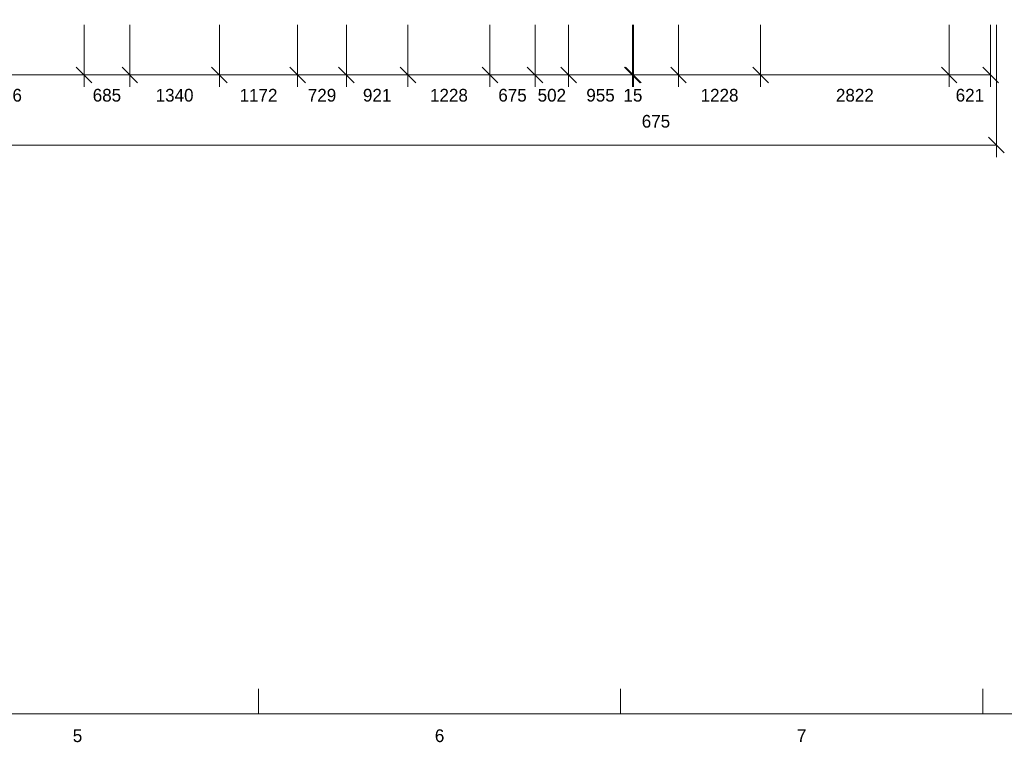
# Model space of a CAD drawing. Header units: millimetres. Extents: x 17 to 413, y 4 to 292.
# Tile 158 of 256: x 177 to 275, y 4 to 76. Entities that reach past the tile are written whole.
import ezdxf
from ezdxf.enums import TextEntityAlignment as Align

# ---------------------------------------------------------------- set-up
doc = ezdxf.new("R2010")
doc.units = ezdxf.units.MM
for name, color, linetype in [('LINE-INK', 7, 'Continuous'), ('TEXT-INK', 7, 'Continuous'), ('TEXT-STEEL_GREY', 7, 'Continuous')]:
    doc.layers.add(name, color=color, linetype=linetype)

msp = doc.modelspace()

# ---------------------------------------------------------------- linework, layer by layer
at = {"layer": 'LINE-INK', "lineweight": 5}
for p, q in [((183.215, 75.722), (183.215, 69.522)), ((187.782, 75.722), (187.782, 69.522)), ((196.715, 75.722), (196.715, 69.522)), ((204.528, 75.722), (204.528, 69.522)), ((209.388, 75.722), (209.388, 69.522)), ((215.528, 75.722), (215.528, 69.522)), ((223.715, 75.722), (223.715, 69.522)), ((228.215, 75.722), (228.215, 69.522)), ((231.562, 75.722), (231.562, 69.522)), ((237.928, 75.722), (237.928, 69.522)), ((238.028, 75.722), (238.028, 69.522)), ((242.528, 75.722), (242.528, 69.522)), ((250.715, 75.722), (250.715, 69.522)), ((269.528, 75.722), (269.528, 69.522)), ((273.668, 75.722), (273.668, 69.522)), ((274.242, 75.722), (274.242, 62.522)), ((182.437, 71.499), (183.993, 69.944)), ((187.004, 71.499), (188.559, 69.944)), ((195.937, 71.499), (197.493, 69.944)), ((203.751, 71.499), (205.306, 69.944)), ((208.611, 71.499), (210.166, 69.944)), ((214.751, 71.499), (216.306, 69.944)), ((222.937, 71.499), (224.493, 69.944)), ((227.437, 71.499), (228.993, 69.944)), ((230.784, 71.499), (232.339, 69.944)), ((237.151, 71.499), (238.706, 69.944)), ((237.251, 71.499), (238.806, 69.944)), ((241.751, 71.499), (243.306, 69.944)), ((249.937, 71.499), (251.493, 69.944)), ((268.751, 71.499), (270.306, 69.944)), ((272.891, 71.499), (274.446, 69.944)), ((52.328, 70.722), (273.668, 70.722)), ((273.464, 64.499), (275.019, 62.944)), ((51.755, 63.722), (274.242, 63.722)), ((200.625, 7), (200.625, 9.5)), ((236.75, 7), (236.75, 9.5)), ((272.875, 7), (272.875, 9.5))]:
    msp.add_line(p, q, dxfattribs=at)
msp.add_lwpolyline([(20, 7), (413, 7), (413, 290), (20, 290)], close=True, dxfattribs=at)

# ---------------------------------------------------------------- texts
at = {"layer": 'TEXT-INK'}
for s, p in [('2426', (175.128, 68.058)), ('685', (185.498, 68.058)), ('1340', (192.248, 68.058)), ('1172', (200.622, 68.058)), ('729', (206.958, 68.058)), ('921', (212.458, 68.058)), ('1228', (219.622, 68.058)), ('675', (225.965, 68.058)), ('502', (229.888, 68.058)), ('955', (234.745, 68.058)), ('15', (237.978, 68.058)), ('1228', (246.622, 68.058)), ('2822', (260.122, 68.058)), ('621', (271.598, 68.058)), ('675', (240.278, 65.458))]:
    msp.add_text(s, height=1.27, dxfattribs=at).set_placement(p, align=Align.CENTER)
at = {"layer": 'TEXT-STEEL_GREY'}
for s, p in [('5', (182.562, 4.2)), ('6', (218.688, 4.2)), ('7', (254.812, 4.2))]:
    msp.add_text(s, height=1.27, dxfattribs=at).set_placement(p, align=Align.CENTER)

doc.saveas('drawing.dxf')
